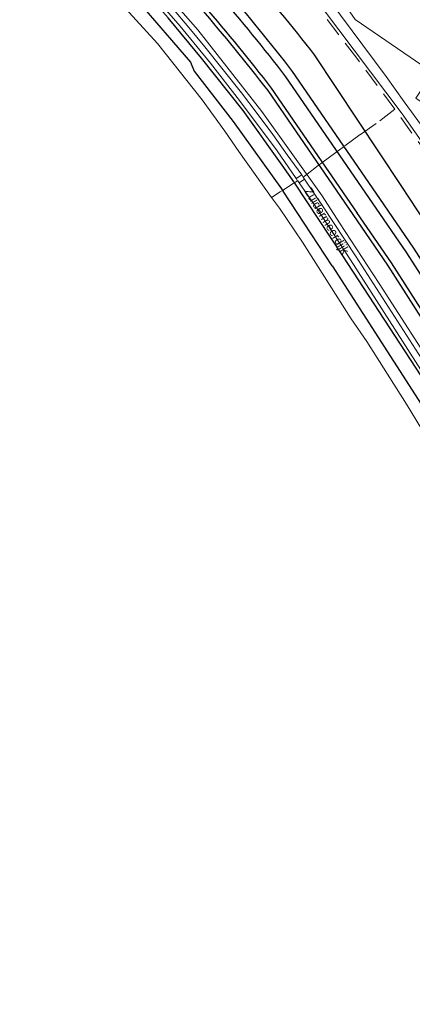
# Model space of a CAD drawing. Extents: x 168769 to 512904, y 516715 to 1559940.
# Tile 4 of 256: x 170475 to 170660, y 517623 to 518089. Entities that reach past the tile are written whole.
import ezdxf
from ezdxf.enums import TextEntityAlignment as Align

# ---------------------------------------------------------------- set-up
doc = ezdxf.new("R2010")
doc.units = 0
doc.header["$MEASUREMENT"] = 0
doc.linetypes.add('LP', pattern=[14, 9, -5])
for name, color, linetype, lineweight in [('B01_HOOFDGEBOUW', 10, 'CONTINUOUS', 0), ('T02_RASTER', 34, 'CONTINUOUS', 0), ('T03_HEK', 34, 'CONTINUOUS', 0), ('V00_kant_verharding', 252, 'CONTINUOUS', 0), ('W00_KANT_WATER', 140, 'CONTINUOUS', 0), ('Weginrichtingselement', 7, 'CONTINUOUS', 0)]:
    doc.layers.add(name, color=color, linetype=linetype, lineweight=lineweight)
doc.layers.add('T20_TALUD', color=34, linetype='CONTINUOUS')
doc.layers.add('Z06_STRAATNAAM', color=7, linetype='CONTINUOUS')
doc.styles.add('STYLE-WORKING', font='WORKING.shx')

msp = doc.modelspace()

# ---------------------------------------------------------------- linework, layer by layer
at = {"layer": 'B01_HOOFDGEBOUW', "linetype": 'Continuous', "flags": 128}
msp.add_lwpolyline([(170640.11, 518120.66), (170709.71, 518073.28), (170692.58, 518048.23), (170687.28, 518051.83), (170679.07, 518039.76), (170662, 518051.38), (170664.31, 518054.77), (170670.22, 518063.45), (170664.92, 518067.05), (170633.33, 518088.56), (170625.84, 518099.71)], dxfattribs=at)
at = {"layer": 'T02_RASTER', "linetype": 'LP'}
for points in [[(170652.09, 518046.19), (170634.18, 518070.27), (170614.44, 518096.09), (170601.34, 518112.53), (170577.84, 518140.11), (170561.76, 518158.15), (170545.44, 518175.43), (170528.52, 518192.4), (170512.38, 518207.56)], [(170652.09, 518046.19), (170643.3, 518039.39), (170635.8, 518034.18)], [(170672.44, 518024.35), (170671.88, 518022.22), (170670.16, 518022.41), (170668.38, 518023.54), (170652.09, 518046.19)], [(170635.8, 518034.18), (170627.69, 518028.2)], [(170627.69, 518028.2), (170624.3, 518025.74)], [(170624.3, 518025.74), (170617.57, 518020.81)], [(170615.95, 518019.54), (170610.71, 518015.42)], [(170617.57, 518020.81), (170615.95, 518019.54)], [(170610.71, 518015.42), (170608.89, 518014.02)]]:
    msp.add_lwpolyline(points, dxfattribs=at)
at = {"layer": 'T02_RASTER', "linetype": 'Continuous', "lineweight": 0, "flags": 128}
for points in [[(170599.03, 518007.75), (170604.1, 518011.01)], [(170604.1, 518011.01), (170604.73, 518011.42)], [(170604.73, 518011.42), (170606.2, 518012.37)], [(170593.91, 518004.46), (170597.92, 518007.04)], [(170597.92, 518007.04), (170599.03, 518007.75)]]:
    msp.add_lwpolyline(points, dxfattribs=at)
at = {"layer": 'T03_HEK', "linetype": 'Continuous', "lineweight": 0, "flags": 128}
for points in [[(170605.55, 518013.35), (170606.2, 518012.37)], [(170608.85, 518014.07), (170608.16, 518015.09)], [(170609.49, 518013.12), (170608.89, 518014.02), (170608.85, 518014.07)], [(170606.2, 518012.37), (170606.29, 518012.23), (170606.86, 518011.37)]]:
    msp.add_lwpolyline(points, dxfattribs=at)
at = {"layer": 'T20_TALUD'}
for points in [[(170604.87, 518011.22), (170598.94, 518019.67), (170580.43, 518045.61), (170560.83, 518070.37), (170545.02, 518089.33), (170529.26, 518107.32), (170511.16, 518126.9), (170490.03, 518149.08), (170481.03, 518157.65)], [(170477.95, 518152.74), (170485.82, 518145.22), (170506.53, 518123.31), (170530.55, 518097.37), (170555.58, 518068.49), (170557.37, 518064.22), (170575.75, 518040.33), (170598.55, 518008.47), (170599.29, 518007.35)], [(170614.03, 518071.86), (170654.88, 518010.03)], [(170645, 518003.99), (170603.85, 518064)], [(170641.59, 518001.9), (170600.69, 518061.55)], [(170632.45, 517996.31), (170592.23, 518055)], [(170634.47, 517996.94), (170593.86, 518056.19)], [(170627.52, 517976.87), (170604.87, 518011.22)], [(170654.88, 518010.03), (170670.63, 517986.19), (170725.8, 517902.85), (170777.85, 517817.34), (170832.92, 517733.85), (170886.63, 517650.11), (170940.68, 517565.56), (170996.36, 517482.29), (171049, 517397.37), (171103.8, 517313.73), (171158.99, 517230.7), (171212.25, 517146.27), (171267.39, 517062.01), (171322.61, 516979.24), (171374.89, 516893.78), (171429.4, 516809.71), (171470.61, 516745.85)], [(170622.45, 517972.03), (170599.29, 518007.35)], [(171459.91, 516738.89), (171418.97, 516803.14), (171364.56, 516887.07), (171310.71, 516971.37), (171256.27, 517055.01), (171201.35, 517139.04), (171147.7, 517223.24), (171092.69, 517306.81), (171038.18, 517390.49), (170984.8, 517475.05), (170930.1, 517558.8), (170876.55, 517643.2), (170822.5, 517727.38), (170768.2, 517811.26), (170715.15, 517895.98), (170661.12, 517980.48), (170645, 518003.99)], [(171456.56, 516736.7), (171415.61, 516800.98), (171361.19, 516884.91), (171307.35, 516969.2), (171252.89, 517052.88), (171198.01, 517136.83), (171144.34, 517221.06), (171089.34, 517304.62), (171034.82, 517388.33), (170981.43, 517472.89), (170926.73, 517556.63), (170873.17, 517641.05), (170819.14, 517725.22), (170764.82, 517809.11), (170711.77, 517893.84), (170657.79, 517978.28), (170641.59, 518001.9)], [(171447.09, 516730.54), (171406.1, 516794.87), (171351.69, 516878.79), (171297.85, 516963.08), (171243.33, 517046.85), (171189.09, 517130.92), (171135.36, 517215.25), (171080.39, 517298.76), (171025.81, 517382.55), (170972.43, 517467.11), (170917.74, 517550.84), (170864.15, 517635.29), (170810.15, 517719.42), (170755.8, 517803.36), (170702.73, 517888.12), (170648.86, 517972.37), (170632.45, 517996.31)], [(171448.78, 516731.64), (171407.73, 516796.06), (171353.32, 516879.98), (171299.48, 516964.27), (171244.96, 517048.05), (171190.72, 517132.11), (171136.99, 517216.44), (171082.02, 517299.95), (171027.44, 517383.74), (170974.06, 517468.3), (170919.36, 517552.03), (170865.78, 517636.48), (170811.77, 517720.61), (170757.43, 517804.55), (170704.36, 517889.31), (170650.49, 517973.56), (170634.17, 517997.37)], [(171434.34, 516722.25), (171402.8, 516771.4), (171265.7, 516984.5), (171209.7, 517071.8), (170981.4, 517426.8), (170882, 517581.8), (170847.9, 517634.7), (170826.1, 517668.9), (170788.6, 517727), (170708.4, 517852), (170666.9, 517916.5), (170627.52, 517976.87)], [(170622.45, 517972.03), (171244.01, 517004.81)]]:
    msp.add_lwpolyline(points, dxfattribs=at)
for points in [[(170547.09, 518149.93, -0.024316), (170614.03, 518071.86)], [(170600.69, 518061.55, 0.025039), (170534.8, 518138.35)], [(170603.85, 518064, 0.025052), (170537.7, 518141.1)], [(170592.23, 518055, 0.025053), (170527.03, 518130.98)], [(170593.86, 518056.19, 0.025053), (170528.66, 518132.17)]]:
    msp.add_lwpolyline(points, format="xyb", dxfattribs=at)
at = {"layer": 'V00_kant_verharding', "linetype": 'Continuous', "lineweight": 0, "flags": 128}
for points in [[(170608.16, 518015.09), (170601.33, 518024.67), (170594.5, 518034.24), (170587.09, 518044.11), (170579.68, 518053.99), (170571.05, 518064.8), (170562.41, 518075.61), (170554.78, 518084.78), (170547.14, 518093.94), (170540.08, 518102.03), (170533.01, 518110.11), (170522.99, 518121.04), (170512.97, 518131.96), (170502.22, 518142.88), (170491.46, 518153.79), (170483.46, 518161.51)], [(170481.9, 518159.02), (170481.9, 518159.02), (170493.77, 518147.49), (170502.26, 518138.77), (170510.75, 518130.05), (170529.84, 518109.36), (170550.65, 518085.39), (170564.96, 518067.94), (170578.79, 518050.35), (170596.49, 518026.51), (170605.55, 518013.35)], [(170605.55, 518013.35), (170608.16, 518015.09)], [(170609.49, 518013.12), (170606.86, 518011.37)], [(171236.63, 517038.12), (171140.4, 517188), (171088.9, 517267.8), (171072.3, 517293.8), (170984.7, 517430.4), (170939.85, 517500), (170902, 517559.1), (170851.9, 517637), (170807.4, 517706.4), (170749.7, 517795.8), (170633.46, 517976.86), (170618.3, 518000), (170609.49, 518013.12)], [(170606.86, 518011.37), (170614.78, 518000), (170631.11, 517974.88), (170668.1, 517917.2), (170709.6, 517852.8), (170849.1, 517635.5), (170936.33, 517500), (170982.7, 517427.6), (171036.3, 517344.3), (171087.6, 517264.3), (171210.9, 517072.6), (171234.07, 517036.51)]]:
    msp.add_lwpolyline(points, dxfattribs=at)
at = {"layer": 'V00_kant_verharding'}
for points in [[(170484.84, 518163.71), (170489.32, 518159.53), (170525.52, 518122.08), (170559.1, 518083.7), (170589.29, 518045.12), (170617.72, 518005.19), (170626.04, 517992.39)], [(170626.04, 517992.39), (170644.67, 517963.76), (170673.6, 517919.03)]]:
    msp.add_lwpolyline(points, dxfattribs=at)
at = {"layer": 'W00_KANT_WATER', "linetype": 'Continuous', "lineweight": 0, "flags": 128}
for points in [[(170474.9, 518147.88), (170494.94, 518128.08), (170519.83, 518099.41), (170540.03, 518077.32)], [(170602.17, 518113.97), (170601.8, 518115.16), (170602.27, 518116.23), (170603.58, 518117.18), (170604.56, 518117.29), (170605.74, 518116.31), (170609.72, 518111.96), (170621.01, 518098.2), (170648.03, 518061.64), (170656.58, 518049.61), (170666.38, 518036.17), (170672.93, 518026.33), (170672.44, 518024.35), (170671.53, 518023.86), (170669.92, 518023.97)], [(170655.15, 518044.65), (170618.37, 518093.35), (170602.17, 518113.97)], [(170540.03, 518077.32), (170561.08, 518050.58), (170571.77, 518035.79), (170578.42, 518026.21), (170593.91, 518004.46)], [(170669.92, 518023.97), (170667.48, 518026.93), (170655.66, 518043.97), (170655.15, 518044.65)], [(170631.46, 517947.05), (170608.54, 517983.29), (170597.58, 517999.3), (170593.91, 518004.46)], [(170825, 517645.01), (170799.95, 517684.92), (170779.76, 517716.13), (170764.88, 517738.46), (170739.57, 517778.68), (170720.06, 517809.78), (170698.64, 517842.79), (170676.14, 517878.93), (170664.74, 517895.04), (170657.58, 517906.62), (170638.89, 517936.29), (170631.46, 517947.05)]]:
    msp.add_lwpolyline(points, dxfattribs=at)
at = {"layer": 'Weginrichtingselement', "linetype": 'Continuous', "lineweight": 0, "flags": 128}
msp.add_lwpolyline([(170608.89, 518014.02), (170608.85, 518014.07), (170608.16, 518015.09), (170605.55, 518013.35), (170606.2, 518012.37), (170606.29, 518012.23), (170606.86, 518011.37), (170609.49, 518013.12), (170608.89, 518014.02)], dxfattribs=at)

# ---------------------------------------------------------------- texts
at = {"layer": 'Z06_STRAATNAAM', "linetype": 'Continuous', "lineweight": 0, "style": 'STYLE-WORKING'}
msp.add_text('Zuidermeerdijk', height=4, rotation=301.0848, dxfattribs=at).set_placement((170610.9, 518008.5), align=Align.MIDDLE_LEFT)

doc.saveas('drawing.dxf')
